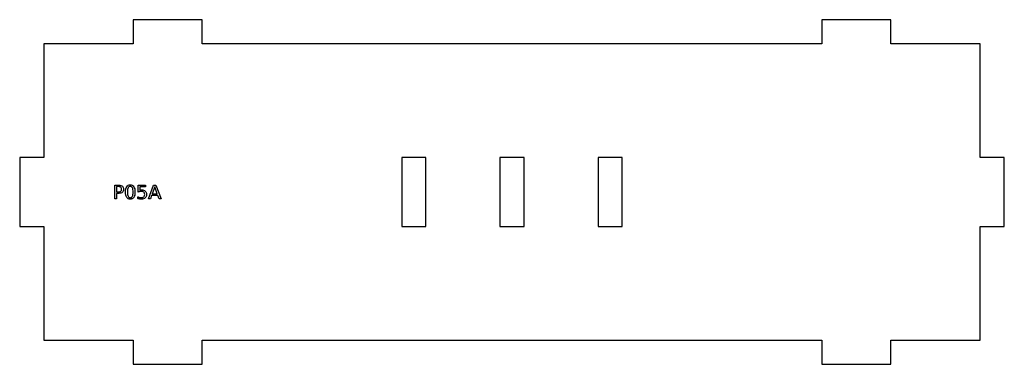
# Model space of a CAD drawing. Header units: millimetres. Extents: x 0 to 286, y 0 to 100.
import ezdxf

# ---------------------------------------------------------------- set-up
doc = ezdxf.new("R2010")
doc.units = ezdxf.units.MM
doc.layers.add('CUT', color=1, linetype='Continuous')
doc.layers.add('LABELS', color=3, linetype='Continuous')

msp = doc.modelspace()

# ---------------------------------------------------------------- linework, layer by layer
at = {"layer": 'CUT'}
for points in [[(7, 7), (33, 7), (33, 0), (53, 0), (53, 7), (233, 7), (233, 0), (253, 0), (253, 7), (279, 7), (279, 40), (286, 40), (286, 60), (279, 60), (279, 93), (253, 93), (253, 100), (233, 100), (233, 93), (53, 93), (53, 100), (33, 100), (33, 93), (7, 93), (7, 60), (0, 60), (0, 40), (7, 40)], [(111, 40), (118, 40), (118, 60), (111, 60)], [(139.5, 40), (146.5, 40), (146.5, 60), (139.5, 60)], [(168, 40), (175, 40), (175, 60), (168, 60)]]:
    msp.add_lwpolyline(points, close=True, dxfattribs=at)
at = {"layer": 'LABELS'}
for points in [[(27.59, 52), (28.81, 52), (29.13, 51.98), (29.4, 51.92), (29.64, 51.83), (29.83, 51.7), (29.98, 51.53), (30.09, 51.32), (30.15, 51.08), (30.17, 50.81), (30.15, 50.53), (30.09, 50.29), (29.98, 50.08), (29.83, 49.91), (29.64, 49.78), (29.4, 49.68), (29.13, 49.63), (28.81, 49.61), (28.13, 49.61), (28.13, 48), (27.59, 48), (27.59, 52)], [(28.13, 51.56), (28.13, 50.05), (28.81, 50.05), (28.99, 50.06), (29.15, 50.1), (29.28, 50.16), (29.4, 50.25), (29.49, 50.36), (29.55, 50.48), (29.59, 50.63), (29.6, 50.81), (29.59, 50.97), (29.55, 51.12), (29.49, 51.25), (29.4, 51.36), (29.28, 51.45), (29.15, 51.51), (28.99, 51.54), (28.81, 51.56), (28.13, 51.56)], [(32.1, 52.07), (32.42, 52.04), (32.7, 51.94), (32.93, 51.77), (33.13, 51.54), (33.29, 51.24), (33.4, 50.89), (33.46, 50.47), (33.49, 50), (33.46, 49.52), (33.4, 49.11), (33.29, 48.75), (33.13, 48.45), (32.93, 48.22), (32.7, 48.06), (32.42, 47.96), (32.1, 47.92), (31.79, 47.96), (31.51, 48.06), (31.27, 48.22), (31.08, 48.45), (30.92, 48.75), (30.81, 49.11), (30.74, 49.52), (30.72, 50), (30.74, 50.47), (30.81, 50.89), (30.92, 51.24), (31.08, 51.54), (31.27, 51.77), (31.51, 51.94), (31.79, 52.04), (32.1, 52.07)], [(32.1, 51.64), (31.91, 51.62), (31.74, 51.54), (31.59, 51.41), (31.48, 51.23), (31.38, 51), (31.32, 50.72), (31.28, 50.38), (31.27, 50), (31.28, 49.61), (31.32, 49.28), (31.38, 48.99), (31.48, 48.76), (31.59, 48.58), (31.74, 48.45), (31.91, 48.38), (32.1, 48.35), (32.3, 48.38), (32.47, 48.45), (32.62, 48.58), (32.74, 48.76), (32.83, 48.99), (32.89, 49.28), (32.93, 49.61), (32.95, 50), (32.93, 50.38), (32.89, 50.72), (32.83, 51), (32.74, 51.23), (32.62, 51.41), (32.47, 51.54), (32.3, 51.62), (32.1, 51.64)], [(34.44, 52), (36.57, 52), (36.57, 51.54), (34.94, 51.54), (34.94, 50.56), (35, 50.58), (35.06, 50.6), (35.12, 50.61), (35.17, 50.62), (35.23, 50.63), (35.29, 50.64), (35.35, 50.64), (35.41, 50.64), (35.73, 50.62), (36.01, 50.55), (36.26, 50.44), (36.47, 50.28), (36.64, 50.08), (36.76, 49.85), (36.84, 49.58), (36.86, 49.28), (36.84, 48.98), (36.76, 48.71), (36.64, 48.48), (36.46, 48.28), (36.24, 48.12), (35.98, 48.01), (35.67, 47.94), (35.33, 47.92), (35.2, 47.92), (35.07, 47.93), (34.94, 47.95), (34.81, 47.97), (34.68, 47.99), (34.55, 48.02), (34.41, 48.05), (34.27, 48.09), (34.27, 48.64), (34.4, 48.58), (34.52, 48.52), (34.65, 48.48), (34.77, 48.44), (34.9, 48.41), (35.04, 48.39), (35.18, 48.38), (35.32, 48.38), (35.54, 48.39), (35.73, 48.44), (35.9, 48.51), (36.05, 48.62), (36.17, 48.75), (36.25, 48.91), (36.3, 49.09), (36.32, 49.28), (36.3, 49.48), (36.25, 49.66), (36.17, 49.81), (36.05, 49.95), (35.9, 50.05), (35.73, 50.13), (35.54, 50.17), (35.32, 50.19), (35.21, 50.19), (35.1, 50.18), (34.99, 50.16), (34.88, 50.14), (34.78, 50.11), (34.67, 50.08), (34.56, 50.04), (34.44, 49.99), (34.44, 52)], [(38.91, 52), (39.53, 52), (41.05, 48), (40.49, 48), (40.12, 49.03), (38.32, 49.03), (37.96, 48), (37.38, 48), (38.91, 52)], [(39.22, 51.47), (38.48, 49.48), (39.95, 49.48), (39.22, 51.47)]]:
    msp.add_lwpolyline(points, close=True, dxfattribs=at)

doc.saveas('drawing.dxf')
